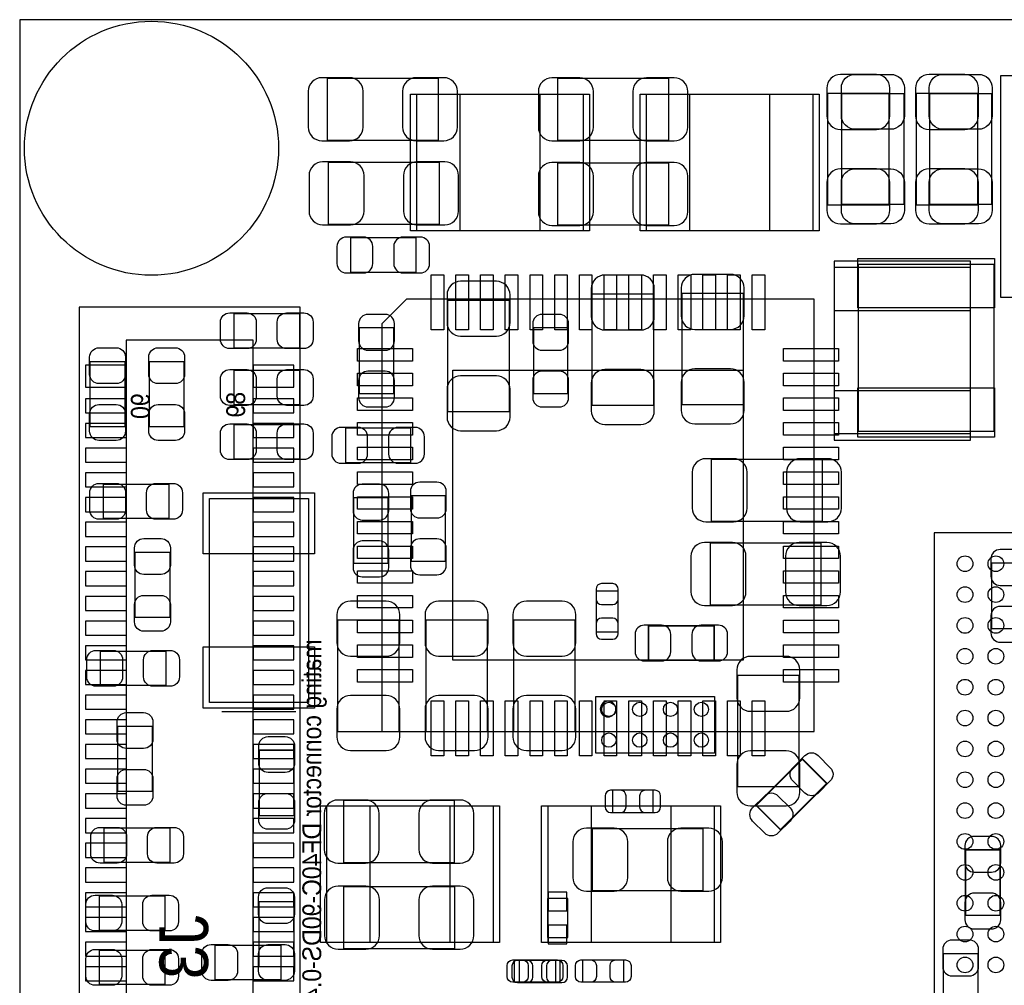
# Model space of a CAD drawing. Extents: x 6 to 62.7, y -1.8 to 30.1.
# Tile 2 of 7: x 6 to 22, y 14.5 to 30.1. Entities that reach past the tile are written whole.
import ezdxf
from ezdxf.enums import TextEntityAlignment as Align

# ---------------------------------------------------------------- set-up
doc = ezdxf.new("R2010")
doc.units = 0
for name, color, linetype in [('BG_OUTLINE', 5, 'CONTINUOUS'), ('PG_ASSEMBLY_BOTTOM', 43, 'CONTINUOUS'), ('PG_ASSEMBLY_TOP', 23, 'CONTINUOUS'), ('PIN_BOTTOM', 211, 'CONTINUOUS'), ('PIN_TOP', 173, 'CONTINUOUS'), ('RD_ASSEMBLY_BOTTOM', 140, 'CONTINUOUS')]:
    doc.layers.add(name, color=color, linetype=linetype)

msp = doc.modelspace()

# ---------------------------------------------------------------- linework, layer by layer
at = {"layer": 'BG_OUTLINE'}
for points in [[(6.031992, 0), (61.210952, 0), (61.210952, 30.1117), (6.031992, 30.1117)], [(6.031992, 30.1117), (6.031992, 0), (61.210952, 0), (61.210952, 30.1117)]]:
    msp.add_lwpolyline(points, close=True, dxfattribs=at)
at = {"layer": 'PG_ASSEMBLY_BOTTOM'}
for points in [[(42.71137, 29.19984), (21.91512, 29.19984), (21.91512, 25.61844), (42.71137, 25.61844), (42.71137, 29.19984)], [(12.812522, 28.161234), (12.812522, 29.161486), (11.012678, 29.161486), (11.012678, 28.161234), (12.812522, 28.161234)], [(16.541242, 28.159202), (16.541242, 29.159454), (14.741398, 29.159454), (14.741398, 28.159202), (16.541242, 28.159202)], [(19.113754, 27.113738), (20.114006, 27.113738), (20.114006, 28.913582), (19.113754, 28.913582), (19.113754, 27.113738)], [(20.548854, 27.113738), (21.549106, 27.113738), (21.549106, 28.913582), (20.548854, 28.913582), (20.548854, 27.113738)], [(12.827762, 26.799794), (12.827762, 27.800046), (11.027918, 27.800046), (11.027918, 26.799794), (12.827762, 26.799794)], [(16.541242, 26.787602), (16.541242, 27.787854), (14.741398, 27.787854), (14.741398, 26.787602), (16.541242, 26.787602)], [(12.450318, 26.019252), (12.450318, 26.579068), (11.390122, 26.579068), (11.390122, 26.019252), (12.450318, 26.019252)], [(19.225006, 23.39975), (19.225006, 26.09977), (21.4249, 26.09977), (21.4249, 23.39975), (19.225006, 23.39975)], [(16.754094, 23.875238), (17.754346, 23.875238), (17.754346, 25.675082), (16.754094, 25.675082), (16.754094, 23.875238)], [(12.961874, 23.763478), (13.962126, 23.763478), (13.962126, 25.563322), (12.961874, 25.563322), (12.961874, 23.763478)], [(15.298674, 23.865078), (16.298926, 23.865078), (16.298926, 25.664922), (15.298674, 25.664922), (15.298674, 23.865078)], [(10.576052, 4.656582), (10.576052, 25.452832), (6.994652, 25.452832), (6.994652, 4.656582), (10.576052, 4.656582)], [(12.090908, 25.117298), (11.531092, 25.117298), (11.531092, 24.057102), (12.090908, 24.057102), (12.090908, 25.117298)], [(14.910308, 25.117298), (14.350492, 25.117298), (14.350492, 24.057102), (14.910308, 24.057102), (14.910308, 25.117298)], [(9.814052, 5.18668), (9.814052, 24.92248), (7.756652, 24.92248), (7.756652, 5.18668), (9.814052, 5.18668)], [(11.306302, 23.495508), (11.306302, 22.935692), (12.366498, 22.935692), (12.366498, 23.495508), (11.306302, 23.495508)], [(17.230598, 22.989286), (17.230598, 21.989034), (19.030442, 21.989034), (19.030442, 22.989286), (17.230598, 22.989286)], [(11.999468, 22.366478), (11.439652, 22.366478), (11.439652, 21.306282), (11.999468, 21.306282), (11.999468, 22.366478)], [(12.929108, 22.399498), (12.369292, 22.399498), (12.369292, 21.339302), (12.929108, 21.339302), (12.929108, 22.399498)], [(17.212818, 21.630386), (17.212818, 20.630134), (19.012662, 20.630134), (19.012662, 21.630386), (17.212818, 21.630386)], [(22.329648, 21.307298), (21.769832, 21.307298), (21.769832, 20.247102), (22.329648, 20.247102), (22.329648, 21.307298)], [(15.364714, 20.195794), (15.724886, 20.195794), (15.724886, 20.855686), (15.364714, 20.855686), (15.364714, 20.195794)], [(12.176506, 20.381722), (11.176254, 20.381722), (11.176254, 18.581878), (12.176506, 18.581878), (12.176506, 20.381722)], [(13.606526, 20.381722), (12.606274, 20.381722), (12.606274, 18.581878), (13.606526, 18.581878), (13.606526, 20.381722)], [(15.028926, 20.381722), (14.028674, 20.381722), (14.028674, 18.581878), (15.028926, 18.581878), (15.028926, 20.381722)], [(17.655794, 17.687798), (18.656046, 17.687798), (18.656046, 19.487642), (17.655794, 19.487642), (17.655794, 17.687798)], [(17.28216, 19.14906), (17.28216, 18.22958), (15.36192, 18.22958), (15.36192, 19.14906), (17.28216, 19.14906)], [(16.291306, 17.267174), (16.291306, 17.627346), (15.631414, 17.627346), (15.631414, 17.267174), (16.291306, 17.267174)], [(11.274298, 17.459706), (11.274298, 16.459454), (13.074142, 16.459454), (13.074142, 17.459706), (11.274298, 17.459706)], [(17.100042, 16.002254), (17.100042, 17.002506), (15.300198, 17.002506), (15.300198, 16.002254), (17.100042, 16.002254)], [(11.276838, 16.065246), (11.276838, 15.064994), (13.076682, 15.064994), (13.076682, 16.065246), (11.276838, 16.065246)], [(14.57706, 15.874746), (14.57706, 15.244826), (14.90726, 15.244826), (14.90726, 15.874746), (14.57706, 15.874746)], [(14.122654, 14.871446), (14.122654, 14.511274), (14.782546, 14.511274), (14.782546, 14.871446), (14.122654, 14.871446)]]:
    msp.add_lwpolyline(points, dxfattribs=at)
at = {"layer": 'PG_ASSEMBLY_BOTTOM', "const_width": 0.024892}
for points in [[(16.216122, 20.292568), (16.216122, 19.732752), (17.276318, 19.732752), (17.276318, 20.292568), (16.216122, 20.292568)], [(21.908008, 16.661638), (21.348192, 16.661638), (21.348192, 15.601442), (21.908008, 15.601442), (21.908008, 16.661638)], [(21.54936, 14.981936), (20.989544, 14.981936), (20.989544, 13.92174), (21.54936, 13.92174), (21.54936, 14.981936)]]:
    msp.add_lwpolyline(points, dxfattribs=at)
at = {"layer": 'PG_ASSEMBLY_BOTTOM'}
msp.add_lwpolyline([(15.68704, 18.94332, 1), (15.43304, 18.94332, 1), (15.68704, 18.94332)], format="xyb", dxfattribs=at)
at = {"layer": 'PG_ASSEMBLY_TOP'}
for points in [[(15.15999, 28.897834), (12.45997, 28.897834), (12.45997, 26.69794), (15.15999, 26.69794), (15.15999, 28.897834)], [(16.17853, 26.697686), (18.87855, 26.697686), (18.87855, 28.89758), (16.17853, 28.89758), (16.17853, 26.697686)], [(20.347686, 27.116278), (19.347434, 27.116278), (19.347434, 28.916122), (20.347686, 28.916122), (20.347686, 27.116278)], [(21.770086, 27.116278), (20.769834, 27.116278), (20.769834, 28.916122), (21.770086, 28.916122), (21.770086, 27.116278)], [(21.811234, 23.44547), (21.811234, 26.14549), (19.61134, 26.14549), (19.61134, 23.44547), (21.811234, 23.44547)], [(11.89736, 18.58264), (18.8976, 18.58264), (18.8976, 25.58288), (12.29741, 25.58288), (11.89736, 25.18283), (11.89736, 18.58264)], [(10.563098, 25.352248), (10.563098, 24.792432), (9.502902, 24.792432), (9.502902, 25.352248), (10.563098, 25.352248)], [(7.734808, 23.516082), (7.174992, 23.516082), (7.174992, 24.576278), (7.734808, 24.576278), (7.734808, 23.516082)], [(8.692388, 23.516082), (8.132572, 23.516082), (8.132572, 24.576278), (8.692388, 24.576278), (8.692388, 23.516082)], [(10.563098, 24.432768), (10.563098, 23.872952), (9.502902, 23.872952), (9.502902, 24.432768), (10.563098, 24.432768)], [(10.563098, 23.553928), (10.563098, 22.994112), (9.502902, 22.994112), (9.502902, 23.553928), (10.563098, 23.553928)], [(8.447278, 22.588728), (8.447278, 22.028912), (7.387082, 22.028912), (7.387082, 22.588728), (8.447278, 22.588728)], [(35.839908, 21.79828), (20.839684, 21.79828), (20.839684, 6.798056), (35.204908, 6.798056), (35.839908, 7.433056), (35.839908, 21.79828)], [(7.901432, 21.485098), (8.461248, 21.485098), (8.461248, 20.424902), (7.901432, 20.424902), (7.901432, 21.485098)], [(8.399018, 19.883628), (8.399018, 19.323812), (7.338822, 19.323812), (7.338822, 19.883628), (8.399018, 19.883628)], [(9.30656, 18.90268), (10.50544, 18.90268)], [(7.619492, 18.665698), (8.179308, 18.665698), (8.179308, 17.605502), (7.619492, 17.605502), (7.619492, 18.665698)], [(13.70203, 17.368774), (11.00201, 17.368774), (11.00201, 15.16888), (13.70203, 15.16888), (13.70203, 17.368774)], [(14.58341, 15.168626), (17.28343, 15.168626), (17.28343, 17.36852), (14.58341, 17.36852), (14.58341, 15.168626)], [(7.402322, 16.457676), (7.402322, 17.017492), (8.462518, 17.017492), (8.462518, 16.457676), (7.402322, 16.457676)], [(8.383778, 15.918688), (8.383778, 15.358872), (7.323582, 15.358872), (7.323582, 15.918688), (8.383778, 15.918688)], [(9.910064, 15.828772), (10.46988, 15.828772), (10.46988, 14.768576), (9.910064, 14.768576), (9.910064, 15.828772)], [(8.383778, 15.038832), (8.383778, 14.479016), (7.323582, 14.479016), (7.323582, 15.038832), (8.383778, 15.038832)], [(9.19988, 14.558772), (9.19988, 15.118588), (10.260076, 15.118588), (10.260076, 14.558772), (9.19988, 14.558772)], [(14.046454, 14.518894), (14.046454, 14.879066), (14.706346, 14.879066), (14.706346, 14.518894), (14.046454, 14.518894)], [(15.151354, 14.518894), (15.151354, 14.879066), (15.811246, 14.879066), (15.811246, 14.518894), (15.151354, 14.518894)]]:
    msp.add_lwpolyline(points, dxfattribs=at)
msp.add_lwpolyline([(10.7061, 19.05254), (9.1059, 19.05254), (9.1059, 22.35454), (10.7061, 22.35454)], close=True, dxfattribs=at)
at = {"layer": 'PG_ASSEMBLY_TOP', "const_width": 0.024892}
for points in [[(9.913112, 18.277078), (10.472928, 18.277078), (10.472928, 17.216882), (9.913112, 17.216882), (9.913112, 18.277078)], [(18.352262, 16.98879), (17.95653, 17.384522), (18.706338, 18.13433), (19.10207, 17.738598), (18.352262, 16.98879)]]:
    msp.add_lwpolyline(points, dxfattribs=at)
at = {"layer": 'PIN_BOTTOM'}
for points in [[(19.103848, 29.003752), (19.103848, 28.553664, 0.414414), (19.323812, 28.3337), (19.903948, 28.3337, 0.414414), (20.123912, 28.553664), (20.123912, 29.003752, 0.414414), (19.903948, 29.223716), (19.323812, 29.223716, 0.414414)], [(20.538948, 29.003752), (20.538948, 28.553664, 0.414414), (20.758912, 28.3337), (21.339048, 28.3337, 0.414414), (21.559012, 28.553664), (21.559012, 29.003752, 0.414414), (21.339048, 29.223716), (20.758912, 29.223716, 0.414414)], [(10.922508, 28.151328), (11.372596, 28.151328, 0.414414), (11.59256, 28.371292), (11.59256, 28.951428, 0.414414), (11.372596, 29.171392), (10.922508, 29.171392, 0.414414), (10.702544, 28.951428), (10.702544, 28.371292, 0.414414)], [(12.902692, 29.171392), (12.452604, 29.171392, 0.414414), (12.23264, 28.951428), (12.23264, 28.371292, 0.414414), (12.452604, 28.151328), (12.902692, 28.151328, 0.414414), (13.122656, 28.371292), (13.122656, 28.951428, 0.414414)], [(14.651228, 28.149296), (15.101316, 28.149296, 0.414414), (15.32128, 28.36926), (15.32128, 28.949396, 0.414414), (15.101316, 29.16936), (14.651228, 29.16936, 0.414414), (14.431264, 28.949396), (14.431264, 28.36926, 0.414414)], [(16.631412, 29.16936), (16.181324, 29.16936, 0.414414), (15.96136, 28.949396), (15.96136, 28.36926, 0.414414), (16.181324, 28.149296), (16.631412, 28.149296, 0.414414), (16.851376, 28.36926), (16.851376, 28.949396, 0.414414)], [(10.937748, 26.789888), (11.387836, 26.789888, 0.414414), (11.6078, 27.009852), (11.6078, 27.589988, 0.414414), (11.387836, 27.809952), (10.937748, 27.809952, 0.414414), (10.717784, 27.589988), (10.717784, 27.009852, 0.414414)], [(12.917932, 27.809952), (12.467844, 27.809952, 0.414414), (12.24788, 27.589988), (12.24788, 27.009852, 0.414414), (12.467844, 26.789888), (12.917932, 26.789888, 0.414414), (13.137896, 27.009852), (13.137896, 27.589988, 0.414414)], [(14.651228, 26.777696), (15.101316, 26.777696, 0.414414), (15.32128, 26.99766), (15.32128, 27.577796, 0.414414), (15.101316, 27.79776), (14.651228, 27.79776, 0.414414), (14.431264, 27.577796), (14.431264, 26.99766, 0.414414)], [(16.631412, 27.79776), (16.181324, 27.79776, 0.414414), (15.96136, 27.577796), (15.96136, 26.99766, 0.414414), (16.181324, 26.777696), (16.631412, 26.777696, 0.414414), (16.851376, 26.99766), (16.851376, 27.577796, 0.414414)], [(20.123912, 27.023568), (20.123912, 27.473656, 0.414414), (19.903948, 27.69362), (19.323812, 27.69362, 0.414414), (19.103848, 27.473656), (19.103848, 27.023568, 0.414414), (19.323812, 26.803604), (19.903948, 26.803604, 0.414414)], [(21.559012, 27.023568), (21.559012, 27.473656, 0.414414), (21.339048, 27.69362), (20.758912, 27.69362, 0.414414), (20.538948, 27.473656), (20.538948, 27.023568, 0.414414), (20.758912, 26.803604), (21.339048, 26.803604, 0.414414)], [(11.320272, 26.009092), (11.60018, 26.009092, 0.414846), (11.750294, 26.159206), (11.750294, 26.439114, 0.414846), (11.60018, 26.589228), (11.320272, 26.589228, 0.414846), (11.170158, 26.439114), (11.170158, 26.159206, 0.414846)], [(12.520168, 26.589228), (12.24026, 26.589228, 0.414846), (12.090146, 26.439114), (12.090146, 26.159206, 0.414846), (12.24026, 26.009092), (12.520168, 26.009092, 0.414846), (12.670282, 26.159206), (12.670282, 26.439114, 0.414846)], [(12.951968, 25.653492), (12.951968, 25.203404, 0.414414), (13.171932, 24.98344), (13.752068, 24.98344, 0.414414), (13.972032, 25.203404), (13.972032, 25.653492, 0.414414), (13.752068, 25.873456), (13.171932, 25.873456, 0.414414)], [(15.288768, 25.755092), (15.288768, 25.305004, 0.414414), (15.508732, 25.08504), (16.088868, 25.08504, 0.414414), (16.308832, 25.305004), (16.308832, 25.755092, 0.414414), (16.088868, 25.975056), (15.508732, 25.975056, 0.414414)], [(16.744188, 25.765252), (16.744188, 25.315164, 0.414414), (16.964152, 25.0952), (17.544288, 25.0952, 0.414414), (17.764252, 25.315164), (17.764252, 25.765252, 0.414414), (17.544288, 25.985216), (16.964152, 25.985216, 0.414414)], [(11.520932, 25.187148), (11.520932, 24.90724, 0.414846), (11.671046, 24.757126), (11.950954, 24.757126, 0.414846), (12.101068, 24.90724), (12.101068, 25.187148, 0.414846), (11.950954, 25.337262), (11.671046, 25.337262, 0.414846)], [(14.340332, 25.187148), (14.340332, 24.90724, 0.414846), (14.490446, 24.757126), (14.770354, 24.757126, 0.414846), (14.920468, 24.90724), (14.920468, 25.187148, 0.414846), (14.770354, 25.337262), (14.490446, 25.337262, 0.414846)], [(12.101068, 23.987252), (12.101068, 24.26716, 0.414846), (11.950954, 24.417274), (11.671046, 24.417274, 0.414846), (11.520932, 24.26716), (11.520932, 23.987252, 0.414846), (11.671046, 23.837138), (11.950954, 23.837138, 0.414846)], [(14.920468, 23.987252), (14.920468, 24.26716, 0.414846), (14.770354, 24.417274), (14.490446, 24.417274, 0.414846), (14.340332, 24.26716), (14.340332, 23.987252, 0.414846), (14.490446, 23.837138), (14.770354, 23.837138, 0.414846)], [(16.308832, 23.774908), (16.308832, 24.224996, 0.414414), (16.088868, 24.44496), (15.508732, 24.44496, 0.414414), (15.288768, 24.224996), (15.288768, 23.774908, 0.414414), (15.508732, 23.554944), (16.088868, 23.554944, 0.414414)], [(17.764252, 23.785068), (17.764252, 24.235156, 0.414414), (17.544288, 24.45512), (16.964152, 24.45512, 0.414414), (16.744188, 24.235156), (16.744188, 23.785068, 0.414414), (16.964152, 23.565104), (17.544288, 23.565104, 0.414414)], [(13.972032, 23.673308), (13.972032, 24.123396, 0.414414), (13.752068, 24.34336), (13.171932, 24.34336, 0.414414), (12.951968, 24.123396), (12.951968, 23.673308, 0.414414), (13.171932, 23.453344), (13.752068, 23.453344, 0.414414)], [(11.236452, 22.925532), (11.51636, 22.925532, 0.414846), (11.666474, 23.075646), (11.666474, 23.355554, 0.414846), (11.51636, 23.505668), (11.236452, 23.505668, 0.414846), (11.086338, 23.355554), (11.086338, 23.075646, 0.414846)], [(12.436348, 23.505668), (12.15644, 23.505668, 0.414846), (12.006326, 23.355554), (12.006326, 23.075646, 0.414846), (12.15644, 22.925532), (12.436348, 22.925532, 0.414846), (12.586462, 23.075646), (12.586462, 23.355554, 0.414846)], [(17.140428, 21.979128), (17.590516, 21.979128, 0.414414), (17.81048, 22.199092), (17.81048, 22.779228, 0.414414), (17.590516, 22.999192), (17.140428, 22.999192, 0.414414), (16.920464, 22.779228), (16.920464, 22.199092, 0.414414)], [(19.120612, 22.999192), (18.670524, 22.999192, 0.414414), (18.45056, 22.779228), (18.45056, 22.199092, 0.414414), (18.670524, 21.979128), (19.120612, 21.979128, 0.414414), (19.340576, 22.199092), (19.340576, 22.779228, 0.414414)], [(11.429492, 22.436328), (11.429492, 22.15642, 0.414846), (11.579606, 22.006306), (11.859514, 22.006306, 0.414846), (12.009628, 22.15642), (12.009628, 22.436328, 0.414846), (11.859514, 22.586442), (11.579606, 22.586442, 0.414846)], [(12.359132, 22.469348), (12.359132, 22.18944, 0.414846), (12.509246, 22.039326), (12.789154, 22.039326, 0.414846), (12.939268, 22.18944), (12.939268, 22.469348, 0.414846), (12.789154, 22.619462), (12.509246, 22.619462, 0.414846)], [(12.939268, 21.269452), (12.939268, 21.54936, 0.414846), (12.789154, 21.699474), (12.509246, 21.699474, 0.414846), (12.359132, 21.54936), (12.359132, 21.269452, 0.414846), (12.509246, 21.119338), (12.789154, 21.119338, 0.414846)], [(12.009628, 21.236432), (12.009628, 21.51634, 0.414846), (11.859514, 21.666454), (11.579606, 21.666454, 0.414846), (11.429492, 21.51634), (11.429492, 21.236432, 0.414846), (11.579606, 21.086318), (11.859514, 21.086318, 0.414846)], [(17.122648, 20.620228), (17.572736, 20.620228, 0.414414), (17.7927, 20.840192), (17.7927, 21.420328, 0.414414), (17.572736, 21.640292), (17.122648, 21.640292, 0.414414), (16.902684, 21.420328), (16.902684, 20.840192, 0.414414)], [(19.102832, 21.640292), (18.652744, 21.640292, 0.414414), (18.43278, 21.420328), (18.43278, 20.840192, 0.414414), (18.652744, 20.620228), (19.102832, 20.620228, 0.414414), (19.322796, 20.840192), (19.322796, 21.420328, 0.414414)], [(21.759672, 21.377148), (21.759672, 21.09724, 0.414846), (21.909786, 20.947126), (22.189694, 20.947126, 0.414846), (22.339808, 21.09724), (22.339808, 21.377148, 0.414846), (22.189694, 21.527262), (21.909786, 21.527262, 0.414846)], [(15.364714, 20.885658), (15.364714, 20.725638, 0.413587), (15.454884, 20.635722), (15.634716, 20.635722, 0.413587), (15.724886, 20.725638), (15.724886, 20.885658, 0.413587), (15.634716, 20.975574), (15.454884, 20.975574, 0.413587)], [(11.166348, 20.471892), (11.166348, 20.021804, 0.414414), (11.386312, 19.80184), (11.966448, 19.80184, 0.414414), (12.186412, 20.021804), (12.186412, 20.471892, 0.414414), (11.966448, 20.691856), (11.386312, 20.691856, 0.414414)], [(12.596368, 20.471892), (12.596368, 20.021804, 0.414414), (12.816332, 19.80184), (13.396468, 19.80184, 0.414414), (13.616432, 20.021804), (13.616432, 20.471892, 0.414414), (13.396468, 20.691856), (12.816332, 20.691856, 0.414414)], [(14.018768, 20.471892), (14.018768, 20.021804, 0.414414), (14.238732, 19.80184), (14.818868, 19.80184, 0.414414), (15.038832, 20.021804), (15.038832, 20.471892, 0.414414), (14.818868, 20.691856), (14.238732, 20.691856, 0.414414)], [(22.339808, 20.177252), (22.339808, 20.45716, 0.414846), (22.189694, 20.607274), (21.909786, 20.607274, 0.414846), (21.759672, 20.45716), (21.759672, 20.177252, 0.414846), (21.909786, 20.027138), (22.189694, 20.027138, 0.414846)], [(15.724886, 20.165822), (15.724886, 20.325842, 0.413587), (15.634716, 20.415758), (15.454884, 20.415758, 0.413587), (15.364714, 20.325842), (15.364714, 20.165822, 0.413587), (15.454884, 20.075906), (15.634716, 20.075906, 0.413587)], [(16.146272, 19.722592), (16.42618, 19.722592, 0.414846), (16.576294, 19.872706), (16.576294, 20.152614, 0.414846), (16.42618, 20.302728), (16.146272, 20.302728, 0.414846), (15.996158, 20.152614), (15.996158, 19.872706, 0.414846)], [(17.346168, 20.302728), (17.06626, 20.302728, 0.414846), (16.916146, 20.152614), (16.916146, 19.872706, 0.414846), (17.06626, 19.722592), (17.346168, 19.722592, 0.414846), (17.496282, 19.872706), (17.496282, 20.152614, 0.414846)], [(17.645888, 19.577812), (17.645888, 19.127724, 0.414414), (17.865852, 18.90776), (18.445988, 18.90776, 0.414414), (18.665952, 19.127724), (18.665952, 19.577812, 0.414414), (18.445988, 19.797776), (17.865852, 19.797776, 0.414414)], [(12.186412, 18.491708), (12.186412, 18.941796, 0.414414), (11.966448, 19.16176), (11.386312, 19.16176, 0.414414), (11.166348, 18.941796), (11.166348, 18.491708, 0.414414), (11.386312, 18.271744), (11.966448, 18.271744, 0.414414)], [(13.616432, 18.491708), (13.616432, 18.941796, 0.414414), (13.396468, 19.16176), (12.816332, 19.16176, 0.414414), (12.596368, 18.941796), (12.596368, 18.491708, 0.414414), (12.816332, 18.271744), (13.396468, 18.271744, 0.414414)], [(15.038832, 18.491708), (15.038832, 18.941796, 0.414414), (14.818868, 19.16176), (14.238732, 19.16176, 0.414414), (14.018768, 18.941796), (14.018768, 18.491708, 0.414414), (14.238732, 18.271744), (14.818868, 18.271744, 0.414414)], [(18.665952, 17.597628), (18.665952, 18.047716, 0.414414), (18.445988, 18.26768), (17.865852, 18.26768, 0.414414), (17.645888, 18.047716), (17.645888, 17.597628, 0.414414), (17.865852, 17.377664), (18.445988, 17.377664, 0.414414)], [(15.601442, 17.267174), (15.761462, 17.267174, 0.413587), (15.851378, 17.357344), (15.851378, 17.537176, 0.413587), (15.761462, 17.627346), (15.601442, 17.627346, 0.413587), (15.511526, 17.537176), (15.511526, 17.357344, 0.413587)], [(16.321278, 17.627346), (16.161258, 17.627346, 0.413587), (16.071342, 17.537176), (16.071342, 17.357344, 0.413587), (16.161258, 17.267174), (16.321278, 17.267174, 0.413587), (16.411194, 17.357344), (16.411194, 17.537176, 0.413587)], [(11.184128, 16.449548), (11.634216, 16.449548, 0.414414), (11.85418, 16.669512), (11.85418, 17.249648, 0.414414), (11.634216, 17.469612), (11.184128, 17.469612, 0.414414), (10.964164, 17.249648), (10.964164, 16.669512, 0.414414)], [(13.164312, 17.469612), (12.714224, 17.469612, 0.414414), (12.49426, 17.249648), (12.49426, 16.669512, 0.414414), (12.714224, 16.449548), (13.164312, 16.449548, 0.414414), (13.384276, 16.669512), (13.384276, 17.249648, 0.414414)], [(15.210028, 15.992348), (15.660116, 15.992348, 0.414414), (15.88008, 16.212312), (15.88008, 16.792448, 0.414414), (15.660116, 17.012412), (15.210028, 17.012412, 0.414414), (14.990064, 16.792448), (14.990064, 16.212312, 0.414414)], [(17.190212, 17.012412), (16.740124, 17.012412, 0.414414), (16.52016, 16.792448), (16.52016, 16.212312, 0.414414), (16.740124, 15.992348), (17.190212, 15.992348, 0.414414), (17.410176, 16.212312), (17.410176, 16.792448, 0.414414)], [(21.338032, 16.731488), (21.338032, 16.45158, 0.414846), (21.488146, 16.301466), (21.768054, 16.301466, 0.414846), (21.918168, 16.45158), (21.918168, 16.731488, 0.414846), (21.768054, 16.881602), (21.488146, 16.881602, 0.414846)], [(11.186668, 15.055088), (11.636756, 15.055088, 0.414414), (11.85672, 15.275052), (11.85672, 15.855188, 0.414414), (11.636756, 16.075152), (11.186668, 16.075152, 0.414414), (10.966704, 15.855188), (10.966704, 15.275052, 0.414414)], [(13.166852, 16.075152), (12.716764, 16.075152, 0.414414), (12.4968, 15.855188), (12.4968, 15.275052, 0.414414), (12.716764, 15.055088), (13.166852, 15.055088, 0.414414), (13.386816, 15.275052), (13.386816, 15.855188, 0.414414)], [(21.918168, 15.531592), (21.918168, 15.8115, 0.414846), (21.768054, 15.961614), (21.488146, 15.961614, 0.414846), (21.338032, 15.8115), (21.338032, 15.531592, 0.414846), (21.488146, 15.381478), (21.768054, 15.381478, 0.414846)], [(20.979384, 15.051786), (20.979384, 14.771878, 0.414846), (21.129498, 14.621764), (21.409406, 14.621764, 0.414846), (21.55952, 14.771878), (21.55952, 15.051786, 0.414846), (21.409406, 15.2019), (21.129498, 15.2019, 0.414846)], [(14.092682, 14.511274), (14.252702, 14.511274, 0.413587), (14.342618, 14.601444), (14.342618, 14.781276, 0.413587), (14.252702, 14.871446), (14.092682, 14.871446, 0.413587), (14.002766, 14.781276), (14.002766, 14.601444, 0.413587)], [(14.812518, 14.871446), (14.652498, 14.871446, 0.413587), (14.562582, 14.781276), (14.562582, 14.601444, 0.413587), (14.652498, 14.511274), (14.812518, 14.511274, 0.413587), (14.902434, 14.601444), (14.902434, 14.781276, 0.413587)]]:
    msp.add_lwpolyline(points, format="xyb", close=True, dxfattribs=at)
for points in [[(19.22018, 25.39873), (21.42998, 25.39873), (21.42998, 26.19883), (19.22018, 26.19883)], [(7.100062, 24.16048), (7.760462, 24.16048), (7.760462, 24.51608), (7.100062, 24.51608)], [(9.810242, 24.16048), (10.470642, 24.16048), (10.470642, 24.51608), (9.810242, 24.51608)], [(19.22018, 23.30069), (21.42998, 23.30069), (21.42998, 24.10079), (19.22018, 24.10079)], [(7.100062, 23.74138), (7.760462, 23.74138), (7.760462, 23.96998), (7.100062, 23.96998)], [(9.810242, 23.74138), (10.470642, 23.74138), (10.470642, 23.96998), (9.810242, 23.96998)], [(7.100062, 23.34133), (7.760462, 23.34133), (7.760462, 23.56993), (7.100062, 23.56993)], [(9.810242, 23.34133), (10.470642, 23.34133), (10.470642, 23.56993), (9.810242, 23.56993)], [(7.100062, 22.94128), (7.760462, 22.94128), (7.760462, 23.16988), (7.100062, 23.16988)], [(9.810242, 22.94128), (10.470642, 22.94128), (10.470642, 23.16988), (9.810242, 23.16988)], [(7.100062, 22.54123), (7.760462, 22.54123), (7.760462, 22.76983), (7.100062, 22.76983)], [(9.810242, 22.54123), (10.470642, 22.54123), (10.470642, 22.76983), (9.810242, 22.76983)], [(7.100062, 22.14118), (7.760462, 22.14118), (7.760462, 22.36978), (7.100062, 22.36978)], [(9.810242, 22.14118), (10.470642, 22.14118), (10.470642, 22.36978), (9.810242, 22.36978)], [(7.100062, 21.74113), (7.760462, 21.74113), (7.760462, 21.96973), (7.100062, 21.96973)], [(9.810242, 21.74113), (10.470642, 21.74113), (10.470642, 21.96973), (9.810242, 21.96973)], [(7.100062, 21.34108), (7.760462, 21.34108), (7.760462, 21.56968), (7.100062, 21.56968)], [(9.810242, 21.34108), (10.470642, 21.34108), (10.470642, 21.56968), (9.810242, 21.56968)], [(7.100062, 20.94103), (7.760462, 20.94103), (7.760462, 21.16963), (7.100062, 21.16963)], [(9.810242, 20.94103), (10.470642, 20.94103), (10.470642, 21.16963), (9.810242, 21.16963)], [(7.100062, 20.54098), (7.760462, 20.54098), (7.760462, 20.76958), (7.100062, 20.76958)], [(9.810242, 20.54098), (10.470642, 20.54098), (10.470642, 20.76958), (9.810242, 20.76958)], [(7.100062, 20.14093), (7.760462, 20.14093), (7.760462, 20.36953), (7.100062, 20.36953)], [(9.810242, 20.14093), (10.470642, 20.14093), (10.470642, 20.36953), (9.810242, 20.36953)], [(7.100062, 19.74088), (7.760462, 19.74088), (7.760462, 19.96948), (7.100062, 19.96948)], [(9.810242, 19.74088), (10.470642, 19.74088), (10.470642, 19.96948), (9.810242, 19.96948)], [(7.100062, 19.34083), (7.760462, 19.34083), (7.760462, 19.56943), (7.100062, 19.56943)], [(9.810242, 19.34083), (10.470642, 19.34083), (10.470642, 19.56943), (9.810242, 19.56943)], [(7.100062, 18.94078), (7.760462, 18.94078), (7.760462, 19.16938), (7.100062, 19.16938)], [(9.810242, 18.94078), (10.470642, 18.94078), (10.470642, 19.16938), (9.810242, 19.16938)], [(7.100062, 18.54073), (7.760462, 18.54073), (7.760462, 18.76933), (7.100062, 18.76933)], [(9.810242, 18.54073), (10.470642, 18.54073), (10.470642, 18.76933), (9.810242, 18.76933)], [(7.100062, 18.14068), (7.760462, 18.14068), (7.760462, 18.36928), (7.100062, 18.36928)], [(9.810242, 18.14068), (10.470642, 18.14068), (10.470642, 18.36928), (9.810242, 18.36928)], [(7.100062, 17.74063), (7.760462, 17.74063), (7.760462, 17.96923), (7.100062, 17.96923)], [(9.810242, 17.74063), (10.470642, 17.74063), (10.470642, 17.96923), (9.810242, 17.96923)], [(7.100062, 17.34058), (7.760462, 17.34058), (7.760462, 17.56918), (7.100062, 17.56918)], [(9.810242, 17.34058), (10.470642, 17.34058), (10.470642, 17.56918), (9.810242, 17.56918)], [(7.100062, 16.94053), (7.760462, 16.94053), (7.760462, 17.16913), (7.100062, 17.16913)], [(9.810242, 16.94053), (10.470642, 16.94053), (10.470642, 17.16913), (9.810242, 17.16913)], [(7.100062, 16.54048), (7.760462, 16.54048), (7.760462, 16.76908), (7.100062, 16.76908)], [(9.810242, 16.54048), (10.470642, 16.54048), (10.470642, 16.76908), (9.810242, 16.76908)], [(7.100062, 16.14043), (7.760462, 16.14043), (7.760462, 16.36903), (7.100062, 16.36903)], [(9.810242, 16.14043), (10.470642, 16.14043), (10.470642, 16.36903), (9.810242, 16.36903)], [(7.100062, 15.74038), (7.760462, 15.74038), (7.760462, 15.96898), (7.100062, 15.96898)], [(9.810242, 15.74038), (10.470642, 15.74038), (10.470642, 15.96898), (9.810242, 15.96898)], [(14.89456, 15.97914), (14.58976, 15.97914), (14.58976, 15.67434), (14.89456, 15.67434)], [(7.100062, 15.34033), (7.760462, 15.34033), (7.760462, 15.56893), (7.100062, 15.56893)], [(9.810242, 15.34033), (10.470642, 15.34033), (10.470642, 15.56893), (9.810242, 15.56893)], [(14.89456, 15.445232), (14.58976, 15.445232), (14.58976, 15.140432), (14.89456, 15.140432)], [(7.100062, 14.94028), (7.760462, 14.94028), (7.760462, 15.16888), (7.100062, 15.16888)], [(9.810242, 14.94028), (10.470642, 14.94028), (10.470642, 15.16888), (9.810242, 15.16888)], [(7.100062, 14.54023), (7.760462, 14.54023), (7.760462, 14.76883), (7.100062, 14.76883)], [(9.810242, 14.54023), (10.470642, 14.54023), (10.470642, 14.76883), (9.810242, 14.76883)]]:
    msp.add_lwpolyline(points, close=True, dxfattribs=at)
for centre, radius in [((8.165592, 28.0289), 2.0574), ((15.57274, 18.93824), 0.11557), ((16.07312, 18.93824), 0.11557), ((16.57096, 18.93824), 0.11557), ((17.07134, 18.93824), 0.11557), ((15.57274, 18.4404), 0.11557), ((16.07312, 18.4404), 0.11557), ((16.57096, 18.4404), 0.11557), ((17.07134, 18.4404), 0.11557)]:
    msp.add_circle(centre, radius, dxfattribs=at)
at = {"layer": 'PIN_TOP'}
for points in [[(20.357592, 29.006292), (20.357592, 28.556204, -0.414414), (20.137628, 28.33624), (19.557492, 28.33624, -0.414414), (19.337528, 28.556204), (19.337528, 29.006292, -0.414414), (19.557492, 29.226256), (20.137628, 29.226256, -0.414414)], [(21.779992, 29.006292), (21.779992, 28.556204, -0.414414), (21.560028, 28.33624), (20.979892, 28.33624, -0.414414), (20.759928, 28.556204), (20.759928, 29.006292, -0.414414), (20.979892, 29.226256), (21.560028, 29.226256, -0.414414)], [(19.337528, 27.026108), (19.337528, 27.476196, -0.414414), (19.557492, 27.69616), (20.137628, 27.69616, -0.414414), (20.357592, 27.476196), (20.357592, 27.026108, -0.414414), (20.137628, 26.806144), (19.557492, 26.806144, -0.414414)], [(20.759928, 27.026108), (20.759928, 27.476196, -0.414414), (20.979892, 27.69616), (21.560028, 27.69616, -0.414414), (21.779992, 27.476196), (21.779992, 27.026108, -0.414414), (21.560028, 26.806144), (20.979892, 26.806144, -0.414414)], [(9.433052, 25.362408), (9.71296, 25.362408, -0.414846), (9.863074, 25.212294), (9.863074, 24.932386, -0.414846), (9.71296, 24.782272), (9.433052, 24.782272, -0.414846), (9.282938, 24.932386), (9.282938, 25.212294, -0.414846)], [(10.632948, 24.782272), (10.35304, 24.782272, -0.414846), (10.202926, 24.932386), (10.202926, 25.212294, -0.414846), (10.35304, 25.362408), (10.632948, 25.362408, -0.414846), (10.783062, 25.212294), (10.783062, 24.932386, -0.414846)], [(7.744968, 24.646128), (7.744968, 24.36622, -0.414846), (7.594854, 24.216106), (7.314946, 24.216106, -0.414846), (7.164832, 24.36622), (7.164832, 24.646128, -0.414846), (7.314946, 24.796242), (7.594854, 24.796242, -0.414846)], [(8.702548, 24.646128), (8.702548, 24.36622, -0.414846), (8.552434, 24.216106), (8.272526, 24.216106, -0.414846), (8.122412, 24.36622), (8.122412, 24.646128, -0.414846), (8.272526, 24.796242), (8.552434, 24.796242, -0.414846)], [(9.433052, 24.442928), (9.71296, 24.442928, -0.414846), (9.863074, 24.292814), (9.863074, 24.012906, -0.414846), (9.71296, 23.862792), (9.433052, 23.862792, -0.414846), (9.282938, 24.012906), (9.282938, 24.292814, -0.414846)], [(10.632948, 23.862792), (10.35304, 23.862792, -0.414846), (10.202926, 24.012906), (10.202926, 24.292814, -0.414846), (10.35304, 24.442928), (10.632948, 24.442928, -0.414846), (10.783062, 24.292814), (10.783062, 24.012906, -0.414846)], [(7.164832, 23.446232), (7.164832, 23.72614, -0.414846), (7.314946, 23.876254), (7.594854, 23.876254, -0.414846), (7.744968, 23.72614), (7.744968, 23.446232, -0.414846), (7.594854, 23.296118), (7.314946, 23.296118, -0.414846)], [(8.122412, 23.446232), (8.122412, 23.72614, -0.414846), (8.272526, 23.876254), (8.552434, 23.876254, -0.414846), (8.702548, 23.72614), (8.702548, 23.446232, -0.414846), (8.552434, 23.296118), (8.272526, 23.296118, -0.414846)], [(9.433052, 23.564088), (9.71296, 23.564088, -0.414846), (9.863074, 23.413974), (9.863074, 23.134066, -0.414846), (9.71296, 22.983952), (9.433052, 22.983952, -0.414846), (9.282938, 23.134066), (9.282938, 23.413974, -0.414846)], [(10.632948, 22.983952), (10.35304, 22.983952, -0.414846), (10.202926, 23.134066), (10.202926, 23.413974, -0.414846), (10.35304, 23.564088), (10.632948, 23.564088, -0.414846), (10.783062, 23.413974), (10.783062, 23.134066, -0.414846)], [(7.317232, 22.598888), (7.59714, 22.598888, -0.414846), (7.747254, 22.448774), (7.747254, 22.168866, -0.414846), (7.59714, 22.018752), (7.317232, 22.018752, -0.414846), (7.167118, 22.168866), (7.167118, 22.448774, -0.414846)], [(8.517128, 22.018752), (8.23722, 22.018752, -0.414846), (8.087106, 22.168866), (8.087106, 22.448774, -0.414846), (8.23722, 22.598888), (8.517128, 22.598888, -0.414846), (8.667242, 22.448774), (8.667242, 22.168866, -0.414846)], [(8.471408, 21.554948), (8.471408, 21.27504, -0.414846), (8.321294, 21.124926), (8.041386, 21.124926, -0.414846), (7.891272, 21.27504), (7.891272, 21.554948, -0.414846), (8.041386, 21.705062), (8.321294, 21.705062, -0.414846)], [(7.891272, 20.355052), (7.891272, 20.63496, -0.414846), (8.041386, 20.785074), (8.321294, 20.785074, -0.414846), (8.471408, 20.63496), (8.471408, 20.355052, -0.414846), (8.321294, 20.204938), (8.041386, 20.204938, -0.414846)], [(7.268972, 19.893788), (7.54888, 19.893788, -0.414846), (7.698994, 19.743674), (7.698994, 19.463766, -0.414846), (7.54888, 19.313652), (7.268972, 19.313652, -0.414846), (7.118858, 19.463766), (7.118858, 19.743674, -0.414846)], [(8.468868, 19.313652), (8.18896, 19.313652, -0.414846), (8.038846, 19.463766), (8.038846, 19.743674, -0.414846), (8.18896, 19.893788), (8.468868, 19.893788, -0.414846), (8.618982, 19.743674), (8.618982, 19.463766, -0.414846)], [(8.189468, 18.735548), (8.189468, 18.45564, -0.414846), (8.039354, 18.305526), (7.759446, 18.305526, -0.414846), (7.609332, 18.45564), (7.609332, 18.735548, -0.414846), (7.759446, 18.885662), (8.039354, 18.885662, -0.414846)], [(10.483088, 18.346928), (10.483088, 18.06702, -0.414846), (10.332974, 17.916906), (10.053066, 17.916906, -0.414846), (9.902952, 18.06702), (9.902952, 18.346928, -0.414846), (10.053066, 18.497042), (10.332974, 18.497042, -0.414846)], [(19.158712, 17.780762), (18.960846, 17.582896, -0.415009), (18.748502, 17.582896), (18.550636, 17.780762, -0.415009), (18.550636, 17.993106), (18.748502, 18.190972, -0.415009), (18.960846, 18.190972), (19.158712, 17.993106, -0.415009)], [(7.609332, 17.535652), (7.609332, 17.81556, -0.414846), (7.759446, 17.965674), (8.039354, 17.965674, -0.414846), (8.189468, 17.81556), (8.189468, 17.535652, -0.414846), (8.039354, 17.385538), (7.759446, 17.385538, -0.414846)], [(9.902952, 17.147032), (9.902952, 17.42694, -0.414846), (10.053066, 17.577054), (10.332974, 17.577054, -0.414846), (10.483088, 17.42694), (10.483088, 17.147032, -0.414846), (10.332974, 16.996918), (10.053066, 16.996918, -0.414846)], [(17.899888, 17.342358), (18.097754, 17.540224, -0.415009), (18.310098, 17.540224), (18.507964, 17.342358, -0.415009), (18.507964, 17.130014), (18.310098, 16.932148, -0.415009), (18.097754, 16.932148), (17.899888, 17.130014, -0.415009)], [(7.332472, 17.027652), (7.61238, 17.027652, -0.414846), (7.762494, 16.877538), (7.762494, 16.59763, -0.414846), (7.61238, 16.447516), (7.332472, 16.447516, -0.414846), (7.182358, 16.59763), (7.182358, 16.877538, -0.414846)], [(8.532368, 16.447516), (8.25246, 16.447516, -0.414846), (8.102346, 16.59763), (8.102346, 16.877538, -0.414846), (8.25246, 17.027652), (8.532368, 17.027652, -0.414846), (8.682482, 16.877538), (8.682482, 16.59763, -0.414846)], [(10.48004, 15.898622), (10.48004, 15.618714, -0.414846), (10.329926, 15.4686), (10.050018, 15.4686, -0.414846), (9.899904, 15.618714), (9.899904, 15.898622, -0.414846), (10.050018, 16.048736), (10.329926, 16.048736, -0.414846)], [(7.253732, 15.928848), (7.53364, 15.928848, -0.414846), (7.683754, 15.778734), (7.683754, 15.498826, -0.414846), (7.53364, 15.348712), (7.253732, 15.348712, -0.414846), (7.103618, 15.498826), (7.103618, 15.778734, -0.414846)], [(8.453628, 15.348712), (8.17372, 15.348712, -0.414846), (8.023606, 15.498826), (8.023606, 15.778734, -0.414846), (8.17372, 15.928848), (8.453628, 15.928848, -0.414846), (8.603742, 15.778734), (8.603742, 15.498826, -0.414846)], [(7.253732, 15.048992), (7.53364, 15.048992, -0.414846), (7.683754, 14.898878), (7.683754, 14.61897, -0.414846), (7.53364, 14.468856), (7.253732, 14.468856, -0.414846), (7.103618, 14.61897), (7.103618, 14.898878, -0.414846)], [(8.453628, 14.468856), (8.17372, 14.468856, -0.414846), (8.023606, 14.61897), (8.023606, 14.898878, -0.414846), (8.17372, 15.048992), (8.453628, 15.048992, -0.414846), (8.603742, 14.898878), (8.603742, 14.61897, -0.414846)], [(9.13003, 15.128748), (9.409938, 15.128748, -0.414846), (9.560052, 14.978634), (9.560052, 14.698726, -0.414846), (9.409938, 14.548612), (9.13003, 14.548612, -0.414846), (8.979916, 14.698726), (8.979916, 14.978634, -0.414846)], [(9.899904, 14.698726), (9.899904, 14.978634, -0.414846), (10.050018, 15.128748), (10.329926, 15.128748, -0.414846), (10.48004, 14.978634), (10.48004, 14.698726, -0.414846), (10.329926, 14.548612), (10.050018, 14.548612, -0.414846)], [(10.329926, 14.548612), (10.050018, 14.548612, -0.414846), (9.899904, 14.698726), (9.899904, 14.978634, -0.414846), (10.050018, 15.128748), (10.329926, 15.128748, -0.414846), (10.48004, 14.978634), (10.48004, 14.698726, -0.414846)], [(14.016482, 14.879066), (14.176502, 14.879066, -0.413587), (14.266418, 14.788896), (14.266418, 14.609064, -0.413587), (14.176502, 14.518894), (14.016482, 14.518894, -0.413587), (13.926566, 14.609064), (13.926566, 14.788896, -0.413587)], [(14.736318, 14.518894), (14.576298, 14.518894, -0.413587), (14.486382, 14.609064), (14.486382, 14.788896, -0.413587), (14.576298, 14.879066), (14.736318, 14.879066, -0.413587), (14.826234, 14.788896), (14.826234, 14.609064, -0.413587)], [(15.121382, 14.879066), (15.281402, 14.879066, -0.413587), (15.371318, 14.788896), (15.371318, 14.609064, -0.413587), (15.281402, 14.518894), (15.121382, 14.518894, -0.413587), (15.031466, 14.609064), (15.031466, 14.788896, -0.413587)], [(15.841218, 14.518894), (15.681198, 14.518894, -0.413587), (15.591282, 14.609064), (15.591282, 14.788896, -0.413587), (15.681198, 14.879066), (15.841218, 14.879066, -0.413587), (15.931134, 14.788896), (15.931134, 14.609064, -0.413587)]]:
    msp.add_lwpolyline(points, format="xyb", close=True, dxfattribs=at)
for points in [[(13.16101, 28.90266), (13.16101, 26.69286), (12.36091, 26.69286), (12.36091, 28.90266)], [(15.25905, 28.90266), (15.25905, 26.69286), (14.45895, 26.69286), (14.45895, 28.90266)], [(16.07947, 26.69286), (16.07947, 28.90266), (16.87957, 28.90266), (16.87957, 26.69286)], [(18.17751, 26.69286), (18.17751, 28.90266), (18.97761, 28.90266), (18.97761, 26.69286)], [(21.81606, 25.44445), (19.60626, 25.44445), (19.60626, 26.24455), (21.81606, 26.24455)], [(12.695936, 25.088342), (12.695936, 25.977342), (12.899136, 25.977342), (12.899136, 25.088342)], [(13.095986, 25.088342), (13.095986, 25.977342), (13.299186, 25.977342), (13.299186, 25.088342)], [(13.495782, 25.088342), (13.495782, 25.977342), (13.698982, 25.977342), (13.698982, 25.088342)], [(13.895832, 25.088342), (13.895832, 25.977342), (14.099032, 25.977342), (14.099032, 25.088342)], [(14.295882, 25.088342), (14.295882, 25.977342), (14.499082, 25.977342), (14.499082, 25.088342)], [(14.695932, 25.088342), (14.695932, 25.977342), (14.899132, 25.977342), (14.899132, 25.088342)], [(15.095982, 25.088342), (15.095982, 25.977342), (15.299182, 25.977342), (15.299182, 25.088342)], [(15.495778, 25.088342), (15.495778, 25.977342), (15.698978, 25.977342), (15.698978, 25.088342)], [(15.895828, 25.088342), (15.895828, 25.977342), (16.099028, 25.977342), (16.099028, 25.088342)], [(16.295878, 25.088342), (16.295878, 25.977342), (16.499078, 25.977342), (16.499078, 25.088342)], [(16.695928, 25.088342), (16.695928, 25.977342), (16.899128, 25.977342), (16.899128, 25.088342)], [(17.095978, 25.088342), (17.095978, 25.977342), (17.299178, 25.977342), (17.299178, 25.088342)], [(17.495774, 25.088342), (17.495774, 25.977342), (17.698974, 25.977342), (17.698974, 25.088342)], [(17.895824, 25.088342), (17.895824, 25.977342), (18.099024, 25.977342), (18.099024, 25.088342)], [(12.391898, 24.581104), (11.502898, 24.581104), (11.502898, 24.784304), (12.391898, 24.784304)], [(19.292062, 24.581104), (18.403062, 24.581104), (18.403062, 24.784304), (19.292062, 24.784304)], [(13.04798, 19.73326), (13.04798, 24.43226), (17.74698, 24.43226), (17.74698, 19.73326)], [(12.391898, 24.181054), (11.502898, 24.181054), (11.502898, 24.384254), (12.391898, 24.384254)], [(19.292062, 24.181054), (18.403062, 24.181054), (18.403062, 24.384254), (19.292062, 24.384254)], [(21.81606, 23.34641), (19.60626, 23.34641), (19.60626, 24.14651), (21.81606, 24.14651)], [(12.391898, 23.781258), (11.502898, 23.781258), (11.502898, 23.984458), (12.391898, 23.984458)], [(19.292062, 23.781258), (18.403062, 23.781258), (18.403062, 23.984458), (19.292062, 23.984458)], [(12.391898, 23.381208), (11.502898, 23.381208), (11.502898, 23.584408), (12.391898, 23.584408)], [(19.292062, 23.381208), (18.403062, 23.381208), (18.403062, 23.584408), (19.292062, 23.584408)], [(12.391898, 22.981158), (11.502898, 22.981158), (11.502898, 23.184358), (12.391898, 23.184358)], [(19.292062, 22.981158), (18.403062, 22.981158), (18.403062, 23.184358), (19.292062, 23.184358)], [(12.391898, 22.581108), (11.502898, 22.581108), (11.502898, 22.784308), (12.391898, 22.784308)], [(19.292062, 22.581108), (18.403062, 22.581108), (18.403062, 22.784308), (19.292062, 22.784308)], [(10.8077, 21.45792), (9.0043, 21.45792), (9.0043, 22.44852), (10.8077, 22.44852)], [(12.391898, 22.181058), (11.502898, 22.181058), (11.502898, 22.384258), (12.391898, 22.384258)], [(19.292062, 22.181058), (18.403062, 22.181058), (18.403062, 22.384258), (19.292062, 22.384258)], [(12.391898, 21.781262), (11.502898, 21.781262), (11.502898, 21.984462), (12.391898, 21.984462)], [(19.292062, 21.781262), (18.403062, 21.781262), (18.403062, 21.984462), (19.292062, 21.984462)], [(12.391898, 21.381212), (11.502898, 21.381212), (11.502898, 21.584412), (12.391898, 21.584412)], [(19.292062, 21.381212), (18.403062, 21.381212), (18.403062, 21.584412), (19.292062, 21.584412)], [(12.391898, 20.981162), (11.502898, 20.981162), (11.502898, 21.184362), (12.391898, 21.184362)], [(19.292062, 20.981162), (18.403062, 20.981162), (18.403062, 21.184362), (19.292062, 21.184362)], [(12.391898, 20.581112), (11.502898, 20.581112), (11.502898, 20.784312), (12.391898, 20.784312)], [(19.292062, 20.581112), (18.403062, 20.581112), (18.403062, 20.784312), (19.292062, 20.784312)], [(12.391898, 20.181062), (11.502898, 20.181062), (11.502898, 20.384262), (12.391898, 20.384262)], [(19.292062, 20.181062), (18.403062, 20.181062), (18.403062, 20.384262), (19.292062, 20.384262)], [(10.8077, 18.95856), (9.0043, 18.95856), (9.0043, 19.94916), (10.8077, 19.94916)], [(12.391898, 19.781266), (11.502898, 19.781266), (11.502898, 19.984466), (12.391898, 19.984466)], [(19.292062, 19.781266), (18.403062, 19.781266), (18.403062, 19.984466), (19.292062, 19.984466)], [(12.391898, 19.381216), (11.502898, 19.381216), (11.502898, 19.584416), (12.391898, 19.584416)], [(19.292062, 19.381216), (18.403062, 19.381216), (18.403062, 19.584416), (19.292062, 19.584416)], [(12.695936, 18.188178), (12.695936, 19.077178), (12.899136, 19.077178), (12.899136, 18.188178)], [(13.095986, 18.188178), (13.095986, 19.077178), (13.299186, 19.077178), (13.299186, 18.188178)], [(13.495782, 18.188178), (13.495782, 19.077178), (13.698982, 19.077178), (13.698982, 18.188178)], [(13.895832, 18.188178), (13.895832, 19.077178), (14.099032, 19.077178), (14.099032, 18.188178)], [(14.295882, 18.188178), (14.295882, 19.077178), (14.499082, 19.077178), (14.499082, 18.188178)], [(14.695932, 18.188178), (14.695932, 19.077178), (14.899132, 19.077178), (14.899132, 18.188178)], [(15.095982, 18.188178), (15.095982, 19.077178), (15.299182, 19.077178), (15.299182, 18.188178)], [(15.495778, 18.188178), (15.495778, 19.077178), (15.698978, 19.077178), (15.698978, 18.188178)], [(15.895828, 18.188178), (15.895828, 19.077178), (16.099028, 19.077178), (16.099028, 18.188178)], [(16.295878, 18.188178), (16.295878, 19.077178), (16.499078, 19.077178), (16.499078, 18.188178)], [(16.695928, 18.188178), (16.695928, 19.077178), (16.899128, 19.077178), (16.899128, 18.188178)], [(17.095978, 18.188178), (17.095978, 19.077178), (17.299178, 19.077178), (17.299178, 18.188178)], [(17.495774, 18.188178), (17.495774, 19.077178), (17.698974, 19.077178), (17.698974, 18.188178)], [(17.895824, 18.188178), (17.895824, 19.077178), (18.099024, 19.077178), (18.099024, 18.188178)], [(11.70305, 17.3736), (11.70305, 15.1638), (10.90295, 15.1638), (10.90295, 17.3736)], [(13.80109, 17.3736), (13.80109, 15.1638), (13.00099, 15.1638), (13.00099, 17.3736)], [(14.48435, 15.1638), (14.48435, 17.3736), (15.28445, 17.3736), (15.28445, 15.1638)], [(16.58239, 15.1638), (16.58239, 17.3736), (17.38249, 17.3736), (17.38249, 15.1638)]]:
    msp.add_lwpolyline(points, close=True, dxfattribs=at)
for centre, radius in [((8.165592, 28.0289), 2.0574), ((21.33981, 21.298154), 0.127), ((21.839682, 21.298154), 0.127), ((21.33981, 20.798282), 0.127), ((21.839682, 20.798282), 0.127), ((21.33981, 20.298156), 0.127), ((21.839682, 20.298156), 0.127), ((21.33981, 19.798284), 0.127), ((21.839682, 19.798284), 0.127), ((21.33981, 19.298158), 0.127), ((21.839682, 19.298158), 0.127), ((21.33981, 18.798286), 0.127), ((21.839682, 18.798286), 0.127), ((21.33981, 18.29816), 0.127), ((21.839682, 18.29816), 0.127), ((21.33981, 17.798288), 0.127), ((21.839682, 17.798288), 0.127), ((21.33981, 17.298162), 0.127), ((21.839682, 17.298162), 0.127), ((21.33981, 16.79829), 0.127), ((21.839682, 16.79829), 0.127), ((21.33981, 16.298164), 0.127), ((21.839682, 16.298164), 0.127), ((21.33981, 15.798292), 0.127), ((21.839682, 15.798292), 0.127), ((21.33981, 15.298166), 0.127), ((21.839682, 15.298166), 0.127), ((21.33981, 14.798294), 0.127), ((21.839682, 14.798294), 0.127)]:
    msp.add_circle(centre, radius, dxfattribs=at)

# ---------------------------------------------------------------- texts
at = {"layer": 'PG_ASSEMBLY_BOTTOM', "text_generation_flag": 2, "width": 0.916667}
for s, p in [('90', (8.137652, 24.05888)), ('89', (9.68248, 24.08174)), ('mating connector DF40C-90DS-0.4V(51)', (10.914634, 20.07108))]:
    msp.add_text(s, height=0.3048, rotation=90, dxfattribs=at).set_placement(p)
at = {"layer": 'RD_ASSEMBLY_BOTTOM', "text_generation_flag": 2, "width": 0.935484}
msp.add_text('J3', height=0.7874, rotation=90, dxfattribs=at).set_placement((9.08304, 15.0876), align=Align.CENTER)

doc.saveas('drawing.dxf')
